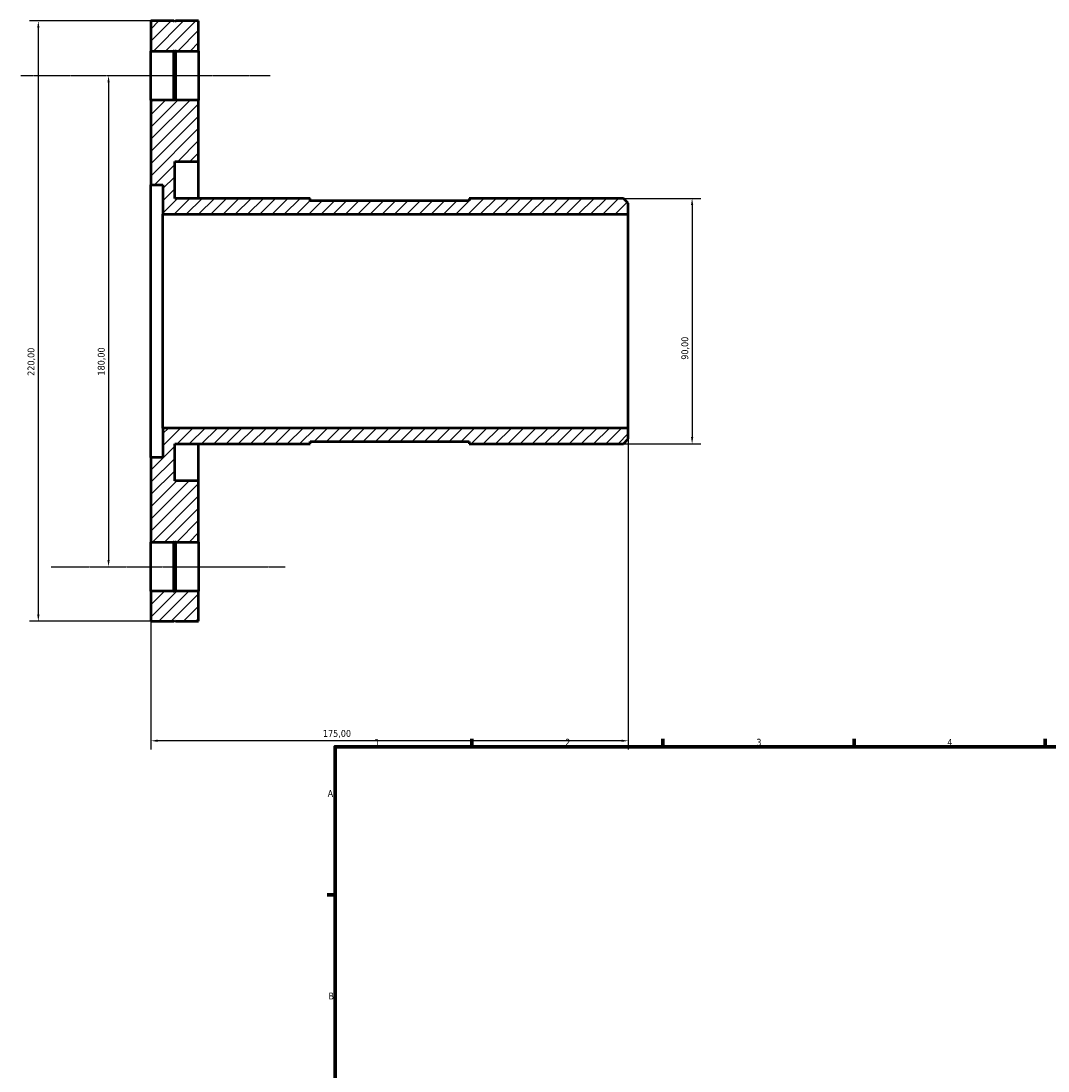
# Model space of a CAD drawing. Header units: millimetres. Extents: x -95 to 915, y -125 to 858.
# Tile 2 of 4: x -95 to 281, y 455 to 840. Entities that reach past the tile are written whole.
import ezdxf

# ---------------------------------------------------------------- set-up
doc = ezdxf.new("R2010")
doc.units = ezdxf.units.MM
doc.linetypes.add('CHAIN', pattern=[0.7087, 0.4724, -0.0591, 0.1181, -0.0591])
for name, color, linetype, lineweight in [('Border (ISO)', 7, 'Continuous', 70), ('Centerline (ISO)', 7, 'Continuous', 25), ('Dimension (ISO)', 7, 'Continuous', 25), ('Hatch (ISO)', 7, 'Continuous', 18), ('Visible (ISO)', 7, 'Continuous', 50)]:
    doc.layers.add(name, color=color, linetype=linetype, lineweight=lineweight)
doc.styles.add('Note Text (ISO)', font='tahoma.ttf')
doc.dimstyles.new('Default (ISO)', dxfattribs={"dimtxt": 2.5, "dimasz": 2.5, "dimexe": 3.175, "dimexo": 0, "dimgap": 0.762, "dimtad": 1, "dimrnd": 1e-08, "dimzin": 0, "dimtxsty": 'Note Text (ISO)', "dimcen": 0.09, "dimdle": 10, "dimclrd": 256, "dimclre": 256, "dimclrt": 256, "dimazin": 0, "dimtfac": 1.40208, "dimtmove": 0, "dimatfit": 3, "dimfxl": 1, "dimtolj": 1, "dimtzin": 0, "dimlwd": -1, "dimlwe": -1, "dimarcsym": 0})

# ---------------------------------------------------------------- blocks, each defined once
blk = doc.blocks.new('Borders Default Border')
at = {"layer": 'Border (ISO)'}
for p, q in [((70.08, 574), (70.08, 576.9)), ((140.17, 574), (140.17, 576.9)), ((210.25, 574), (210.25, 576.9)), ((280.33, 574), (280.33, 576.9)), ((20, 519.75), (17.1, 519.75))]:
    blk.add_line(p, q, dxfattribs=at)
at = {"layer": 'Border (ISO)', "flags": 128}
blk.add_lwpolyline([(20, 20), (20, 574), (821, 574), (821, 20), (20, 20)], dxfattribs=at)
at = {"layer": 'Border (ISO)', "color": 232, "true_color": 0xca0064, "char_height": 2.5, "attachment_point": 7, "style": 'Note Text (ISO)'}
for s, insert in [('1', (34.48, 574.4)), ('2', (104.37, 574.4)), ('3', (174.43, 574.35)), ('4', (244.42, 574.4)), ('A', (17.29, 555.62)), ('B', (17.59, 481.38))]:
    blk.add_mtext(s, dxfattribs=dict(at, insert=insert))
blk = doc.blocks.new('*D7')
at = {"layer": 'Defpoints', "color": 0, "transparency": 16777216}
for p in [(125.7, 775), (125.7, 685), (150.88, 685)]:
    blk.add_point(p, dxfattribs=at)
at = {"layer": 'Dimension (ISO)', "transparency": 16777216}
for p, q in [((125.7, 775), (154.06, 775)), ((150.88, 772.5), (150.88, 687.5)), ((125.7, 685), (154.06, 685))]:
    blk.add_line(p, q, dxfattribs=at)
for points in [[(150.47, 772.5), (151.3, 772.5), (150.88, 775)], [(150.47, 687.5), (151.3, 687.5), (150.88, 685)]]:
    blk.add_solid(points, dxfattribs=at)
at = {"layer": 'Dimension (ISO)', "color": 232, "true_color": 0xca0064, "transparency": 16777216, "insert": (146.95, 715.85), "char_height": 2.5, "attachment_point": 1, "rotation": 90, "style": 'Note Text (ISO)'}
blk.add_mtext('\\A1;90,00', dxfattribs=at)
blk = doc.blocks.new('*D8')
at = {"layer": 'Defpoints', "color": 0, "transparency": 16777216}
for p in [(-49.4, 820), (-63.02, 640), (-48.88, 640)]:
    blk.add_point(p, dxfattribs=at)
at = {"layer": 'Dimension (ISO)', "transparency": 16777216}
blk.add_line((-63.02, 817.5), (-63.02, 642.5), dxfattribs=at)
for points in [[(-63.43, 817.5), (-62.6, 817.5), (-63.02, 820)], [(-63.43, 642.5), (-62.6, 642.5), (-63.02, 640)]]:
    blk.add_solid(points, dxfattribs=at)
at = {"layer": 'Dimension (ISO)', "color": 232, "true_color": 0xca0064, "transparency": 16777216, "insert": (-66.96, 710.05), "char_height": 2.5, "attachment_point": 1, "rotation": 90, "style": 'Note Text (ISO)'}
blk.add_mtext('\\A1;180,00', dxfattribs=at)
blk = doc.blocks.new('*D9')
at = {"layer": 'Defpoints', "color": 0, "transparency": 16777216}
for p in [(-38.45, 840), (-88.76, 620), (-38.45, 620)]:
    blk.add_point(p, dxfattribs=at)
at = {"layer": 'Dimension (ISO)', "transparency": 16777216}
for p, q in [((-38.45, 840), (-91.94, 840)), ((-88.76, 837.5), (-88.76, 622.5)), ((-38.45, 620), (-91.94, 620))]:
    blk.add_line(p, q, dxfattribs=at)
for points in [[(-89.18, 837.5), (-88.34, 837.5), (-88.76, 840)], [(-89.18, 622.5), (-88.34, 622.5), (-88.76, 620)]]:
    blk.add_solid(points, dxfattribs=at)
at = {"layer": 'Dimension (ISO)', "color": 232, "true_color": 0xca0064, "transparency": 16777216, "insert": (-92.7, 709.95), "char_height": 2.5, "attachment_point": 1, "rotation": 90, "style": 'Note Text (ISO)'}
blk.add_mtext('\\A1;220,00', dxfattribs=at)
blk = doc.blocks.new('*D10')
at = {"layer": 'Defpoints', "color": 0, "transparency": 16777216}
for p in [(127.5, 690.8), (-47.5, 680), (-47.5, 576.19)]:
    blk.add_point(p, dxfattribs=at)
at = {"layer": 'Dimension (ISO)', "transparency": 16777216}
for p, q in [((127.5, 690.8), (127.5, 573.02)), ((-47.5, 680), (-47.5, 573.02)), ((125, 576.19), (-45, 576.19))]:
    blk.add_line(p, q, dxfattribs=at)
for points in [[(-45, 576.61), (-45, 575.77), (-47.5, 576.19)], [(125, 576.61), (125, 575.77), (127.5, 576.19)]]:
    blk.add_solid(points, dxfattribs=at)
at = {"layer": 'Dimension (ISO)', "color": 232, "true_color": 0xca0064, "transparency": 16777216, "insert": (15.55, 580.12), "char_height": 2.5, "attachment_point": 1, "style": 'Note Text (ISO)'}
blk.add_mtext('\\A1;175,00', dxfattribs=at)

msp = doc.modelspace()

# ---------------------------------------------------------------- hatches: boundary and pattern name
at = {"layer": 'Hatch (ISO)'}
h = msp.add_hatch(dxfattribs=at)
h.set_pattern_fill('ANSI31', color=256, scale=25.4, style=0)
h.set_pattern_definition([(45, (0, 0), (-2.245064, 2.245064), [])])
h.paths.add_polyline_path([(-38.45, 631), (-38.75, 630.7), (-39.05, 631), (-47.5, 631), (-47.5, 620), (-39.05, 620), (-38.75, 620.3), (-38.45, 620), (-30, 620), (-30, 631)])
h.paths.add_polyline_path([(-38.75, 649.3), (-38.45, 649), (-30, 649), (-30, 671.5), (-38.75, 671.5), (-38.75, 685), (10.833, 685), (10.833, 685.9), (69.167, 685.9), (69.167, 685), (125.7, 685), (127.5, 686.8), (127.5, 690.8), (-43.125, 690.8), (-43.125, 680), (-47.5, 680), (-47.5, 649), (-39.05, 649)])
h.paths.add_polyline_path([(-38.75, 829.3), (-38.45, 829), (-30, 829), (-30, 840), (-38.45, 840), (-38.75, 839.7), (-39.05, 840), (-47.5, 840), (-47.5, 829), (-39.05, 829)])
h.paths.add_polyline_path([(-38.45, 811), (-38.75, 810.7), (-39.05, 811), (-47.5, 811), (-47.5, 780), (-43.125, 780), (-43.125, 769.2), (127.5, 769.2), (127.5, 773.2), (125.7, 775), (69.167, 775), (69.167, 774.1), (10.833, 774.1), (10.833, 775), (-38.75, 775), (-38.75, 788.5), (-30, 788.5), (-30, 811)])

# ---------------------------------------------------------------- linework, layer by layer
at = {"layer": 'Centerline (ISO)', "linetype": 'CHAIN'}
for p, q in [((-95.112, 820), (-3.678, 820)), ((-84.072, 640), (1.842, 640))]:
    msp.add_line(p, q, dxfattribs=at)
at = {"layer": 'Visible (ISO)'}
for p, q in [((-39.05, 840), (-47.5, 840)), ((-47.5, 840), (-47.5, 829)), ((-38.75, 839.7), (-39.05, 840)), ((-38.45, 840), (-38.75, 839.7)), ((-30, 840), (-38.45, 840)), ((-30, 829), (-30, 840)), ((-47.5, 829), (-39.05, 829)), ((-47.5, 811), (-47.5, 829)), ((-39.05, 829), (-38.75, 829.3)), ((-39.05, 811), (-39.05, 829)), ((-38.75, 829.3), (-38.45, 829)), ((-38.75, 829.3), (-38.75, 810.7)), ((-38.45, 829), (-30, 829)), ((-38.45, 829), (-38.45, 811)), ((-30, 829), (-30, 811)), ((-39.05, 811), (-47.5, 811)), ((-47.5, 811), (-47.5, 780)), ((-38.75, 810.7), (-39.05, 811)), ((-38.45, 811), (-38.75, 810.7)), ((-30, 811), (-38.45, 811)), ((-30, 788.5), (-30, 811)), ((-38.75, 775), (-38.75, 788.5)), ((-38.75, 788.5), (-30, 788.5)), ((-30, 775), (-30, 788.5)), ((-47.5, 780), (-43.125, 780)), ((-47.5, 680), (-47.5, 780)), ((-43.125, 780), (-43.125, 769.2)), ((10.833, 775), (-38.75, 775)), ((10.833, 774.1), (10.833, 775)), ((69.167, 774.1), (10.833, 774.1)), ((125.7, 775), (69.167, 775)), ((69.167, 775), (69.167, 774.1)), ((127.5, 773.2), (125.7, 775)), ((127.5, 769.2), (127.5, 773.2)), ((-43.125, 769.2), (127.5, 769.2)), ((-43.125, 690.8), (-43.125, 769.2)), ((127.5, 690.8), (127.5, 769.2)), ((127.5, 690.8), (-43.125, 690.8)), ((-43.125, 690.8), (-43.125, 680)), ((127.5, 686.8), (127.5, 690.8)), ((10.833, 685), (10.833, 685.9)), ((10.833, 685.9), (69.167, 685.9)), ((69.167, 685.9), (69.167, 685)), ((125.7, 685), (127.5, 686.8)), ((-38.75, 671.5), (-38.75, 685)), ((-38.75, 685), (10.833, 685)), ((-30, 671.5), (-30, 685)), ((69.167, 685), (125.7, 685)), ((-43.125, 680), (-47.5, 680)), ((-47.5, 680), (-47.5, 649)), ((-30, 671.5), (-38.75, 671.5)), ((-30, 649), (-30, 671.5)), ((-47.5, 649), (-39.05, 649)), ((-47.5, 631), (-47.5, 649)), ((-39.05, 649), (-38.75, 649.3)), ((-39.05, 631), (-39.05, 649)), ((-38.75, 649.3), (-38.45, 649)), ((-38.75, 649.3), (-38.75, 630.7)), ((-38.45, 649), (-30, 649)), ((-38.45, 649), (-38.45, 631)), ((-30, 649), (-30, 631)), ((-39.05, 631), (-47.5, 631)), ((-47.5, 631), (-47.5, 620)), ((-38.75, 630.7), (-39.05, 631)), ((-38.45, 631), (-38.75, 630.7)), ((-30, 631), (-38.45, 631)), ((-30, 620), (-30, 631)), ((-47.5, 620), (-39.05, 620)), ((-39.05, 620), (-38.75, 620.3)), ((-38.75, 620.3), (-38.45, 620)), ((-38.45, 620), (-30, 620))]:
    msp.add_line(p, q, dxfattribs=at)

# ---------------------------------------------------------------- block references
msp.add_blockref('Borders Default Border', (0, 0))

# ---------------------------------------------------------------- dimensions: what is measured, and where the dimension line sits
at = {"layer": 'Dimension (ISO)'}
for base, p1, p2, angle, override, picture, middle in [((-88.761, 620), (-38.45, 840), (-38.45, 620), 90, {"dimdec": 2, "dimtp": 0, "dimtm": 0, "dimtdec": 2, "dimtofl": 0, "dimatfit": 1}, '*D9', (-88.761, 715)), ((-63.015, 640), (-49.395, 820), (-48.88, 640), 270, {"dimdec": 2, "dimse1": 1, "dimse2": 1, "dimtp": 0, "dimtm": 0, "dimtdec": 2, "dimtofl": 0, "dimatfit": 1}, '*D8', (-63.015, 715)), ((150.883, 685), (125.7, 775), (125.7, 685), 90, {"dimdec": 2, "dimtp": 0, "dimtm": 0, "dimtdec": 2, "dimtofl": 0, "dimatfit": 1}, '*D7', (150.883, 720)), ((-47.5, 576.19), (127.5, 690.8), (-47.5, 680), 180, {"dimdec": 2, "dimtp": 0, "dimtm": 0, "dimtdec": 2, "dimtofl": 0, "dimatfit": 1}, '*D10', (20.5, 576.19))]:
    dim = msp.add_linear_dim(base=base, p1=p1, p2=p2, angle=angle, dimstyle='Default (ISO)', override=override, dxfattribs=at)
    dim.commit()
    dim.dimension.update_dxf_attribs({"geometry": picture, "text_midpoint": middle, "dimtype": 160})

doc.saveas('drawing.dxf')
